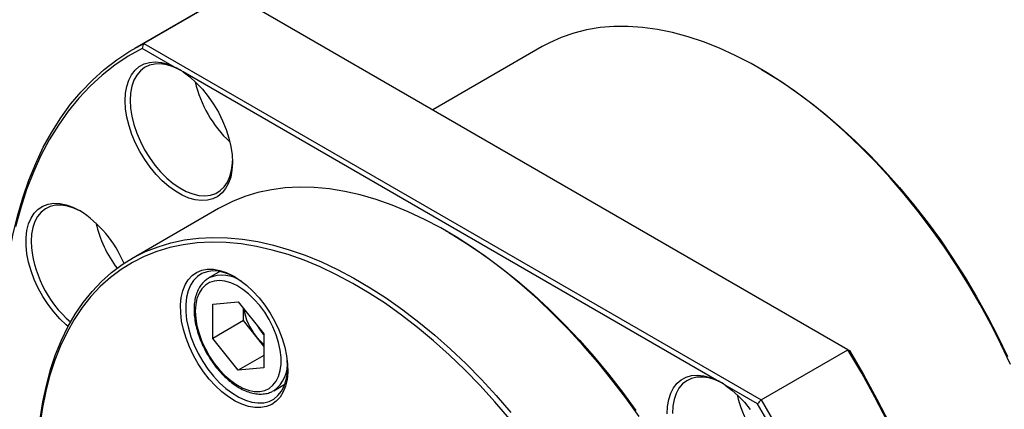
# Model space of a CAD drawing. Header units: millimetres. Extents: x 0 to 877, y 0 to 620.
# Tile 6 of 8: x 666 to 802, y 485 to 538. Entities that reach past the tile are written whole.
import ezdxf

# ---------------------------------------------------------------- set-up
doc = ezdxf.new("R2010")
doc.units = ezdxf.units.MM
doc.layers.add('OUTLINE', color=7, linetype='CONTINUOUS')

msp = doc.modelspace()

# ---------------------------------------------------------------- linework, layer by layer
at = {"layer": 'OUTLINE'}
for p, q in [((693.7802, 541.3949), (681.7594, 534.4554)), ((695.0683, 542.0962), (683.0475, 535.1567)), ((780.4849, 492.7862), (695.0683, 542.0962)), ((687.314, 531.8773), (682.8347, 534.4631)), ((683.0475, 535.1567), (768.4641, 485.8468)), ((738.1847, 534.6983), (723.0339, 525.952)), ((768.5426, 531.5197), (768.1891, 531.7239)), ((762.314, 488.5807), (688.4905, 531.1981)), ((693.4098, 512.3144), (681.389, 505.3749)), ((725.268, 508.9871), (724.9145, 509.1912)), ((693.5959, 503.6064), (692.0527, 502.7155)), ((692.5925, 499.0743), (696.128, 499.3905)), ((692.5925, 494.36), (692.5925, 499.0743)), ((696.128, 499.3905), (699.6636, 494.9923)), ((696.8351, 496.8092), (696.8351, 498.5108)), ((696.8351, 496.8092), (692.5925, 494.36)), ((698.6029, 494.6102), (696.8351, 496.8092)), ((699.6636, 493.2907), (698.6029, 494.6102)), ((699.6636, 494.9923), (699.6636, 490.278)), ((696.128, 489.9619), (692.5925, 494.36)), ((699.6636, 492.0029), (696.128, 489.9619)), ((768.4641, 485.8468), (780.4849, 492.7862)), ((699.6636, 490.278), (696.128, 489.9619)), ((701.0519, 487.1266), (702.5952, 488.0175)), ((767.9698, 485.3156), (763.4905, 487.9015)), ((701.0519, 487.1266), (700.9117, 487.0506))]:
    msp.add_line(p, q, dxfattribs=at)
at = {"layer": 'OUTLINE', "flags": 128}
for points in [[(802.9534, 490.7344), (801.6448, 493.536), (800.246, 496.3086), (798.7607, 499.0446), (797.193, 501.7366), (795.547, 504.3774), (793.8273, 506.9599), (792.0385, 509.477), (790.1854, 511.922), (788.2729, 514.2884), (786.3063, 516.5697), (784.2908, 518.7598), (782.2319, 520.8528), (780.1351, 522.843), (778.0061, 524.7251), (775.8506, 526.494), (773.6745, 528.145), (771.4835, 529.6735), (769.2836, 531.0755), (767.0808, 532.3472), (764.8809, 533.4851), (762.69, 534.4862), (760.5138, 535.3478), (758.3583, 536.0676), (756.2293, 536.6436), (754.1325, 537.0742), (752.0736, 537.3584), (750.0581, 537.4953), (748.0915, 537.4846), (746.1791, 537.3263), (744.3259, 537.0209), (742.5371, 536.5691), (740.8174, 535.9721), (739.1715, 535.2317), (738.1847, 534.6983)], [(663.5304, 494.1651), (663.5876, 497.2109), (663.7589, 500.1851), (664.0441, 503.0823), (664.4426, 505.8972), (664.9538, 508.6245), (665.5766, 511.2592), (666.31, 513.7966), (667.1525, 516.232), (668.1027, 518.5609), (669.1588, 520.7789), (670.3188, 522.8821), (671.5807, 524.8666), (672.942, 526.7288), (674.4004, 528.4651), (675.9531, 530.0725), (677.5972, 531.5479), (679.3298, 532.8887), (681.1477, 534.0924), (683.0475, 535.1567)], [(682.8347, 534.4631), (680.9053, 533.3699), (679.0617, 532.1316), (677.3074, 530.7506), (675.6457, 529.2294), (674.0799, 527.5711), (672.6129, 525.7789), (671.2477, 523.8562), (669.9867, 521.8066), (668.8326, 519.6342), (667.7874, 517.3432), (666.8532, 514.9378), (666.0318, 512.4229), (665.3248, 509.8032)], [(688.4905, 531.1981), (689.4086, 530.5167), (690.3032, 529.7179), (691.1603, 528.8142), (691.9666, 527.8196), (692.7095, 526.7496), (693.3774, 525.6211), (693.9599, 524.4514), (694.4478, 523.259), (694.8336, 522.0624), (695.1113, 520.8803), (695.2765, 519.7312), (695.3266, 518.6329), (695.2609, 517.6025), (695.0804, 516.6563), (694.7879, 515.8089), (694.3879, 515.0735), (693.8868, 514.4617), (693.2923, 513.983), (692.6137, 513.6448), (691.8616, 513.4524), (691.0477, 513.4089), (690.1847, 513.5148), (689.2861, 513.7686), (688.366, 514.1663), (687.4385, 514.7017), (686.5184, 515.3664), (685.6198, 516.1501), (684.7568, 517.0405), (683.9429, 518.0237), (683.1908, 519.0845), (682.5122, 520.2062), (681.9177, 521.3713), (681.4166, 522.5618), (681.0166, 523.7589), (680.7241, 524.944), (680.5436, 526.0987), (680.4779, 527.2048), (680.528, 528.2453), (680.6932, 529.2037), (680.9709, 530.0652), (681.3567, 530.8164), (681.8446, 531.4454), (682.4271, 531.9425), (683.095, 532.3), (683.8379, 532.5122), (684.6442, 532.5759), (685.5013, 532.49), (686.3959, 532.2559), (687.314, 531.8773)], [(688.257, 531.3598), (688.0292, 531.4871), (687.1273, 531.9073), (686.2439, 532.1844), (685.3936, 532.3139), (684.5902, 532.2937), (683.8471, 532.1241), (683.1763, 531.8079), (682.589, 531.3503), (682.0947, 530.7587), (681.7015, 530.043), (681.416, 529.2148), (681.2428, 528.2877), (681.1847, 527.2771)], [(768.5426, 531.5197), (770.7377, 530.1859), (772.9336, 528.7187), (775.1174, 527.126), (777.2832, 525.4122), (779.425, 523.582), (781.537, 521.6403), (783.6133, 519.5926), (785.6483, 517.4445), (787.6364, 515.2017), (789.5722, 512.8705), (791.4503, 510.4573), (793.2656, 507.9687), (795.0131, 505.4115), (796.688, 502.7926), (798.2858, 500.1194), (799.802, 497.399), (801.2325, 494.6391), (802.5734, 491.847)], [(681.1847, 527.2771), (681.2428, 526.1994), (681.416, 525.0724), (681.7015, 523.9146), (682.0947, 522.7449), (682.589, 521.5826), (683.1763, 520.4468), (683.8471, 519.3562), (684.5902, 518.3286), (685.3936, 517.3808), (686.2439, 516.5286), (687.1273, 515.7858), (688.0292, 515.1647), (688.9348, 514.6754), (689.8293, 514.326), (690.6979, 514.1223), (691.5264, 514.0675), (692.3013, 514.1626), (693.0097, 514.406), (693.64, 514.7937), (694.182, 515.3194), (694.6266, 515.9744), (694.9666, 516.748), (695.1965, 517.6274), (695.3123, 518.5982), (695.3247, 518.9126)], [(751.5764, 483.5627), (749.7348, 486.1327), (747.8296, 488.6299), (745.8654, 491.0478), (743.8475, 493.3803), (741.781, 495.6213), (739.6712, 497.7651), (737.5234, 499.8061), (735.3433, 501.7393), (733.1364, 503.5595), (730.9084, 505.2621), (728.6649, 506.8428), (726.4118, 508.2975), (724.1549, 509.6224), (721.8999, 510.8141), (719.6526, 511.8697), (717.4188, 512.7864), (715.2042, 513.5617), (713.0145, 514.1939), (710.8554, 514.6811), (708.7323, 515.0222), (706.6507, 515.2163), (704.616, 515.2629), (702.6334, 515.1619), (700.708, 514.9135), (698.8447, 514.5183), (697.0483, 513.9775), (695.3234, 513.2923), (693.6744, 512.4646), (693.4098, 512.3144)], [(672.5877, 496.0034), (672.3299, 496.223), (671.4431, 497.0676), (670.5995, 498.0131), (669.8122, 499.0445), (669.0938, 500.1455), (668.4555, 501.2988), (667.9075, 502.4863), (667.4583, 503.6891), (667.1151, 504.8883), (666.8832, 506.0651), (666.7663, 507.2007), (666.7663, 508.2774), (666.8832, 509.2781), (667.1151, 510.1872), (667.4583, 510.9901), (667.9075, 511.6743), (668.4555, 512.229), (669.0938, 512.6454), (669.8122, 512.917), (670.5995, 513.0394), (671.4431, 513.0108), (672.3299, 512.8316), (673.2457, 512.5046), (674.1763, 512.0351)], [(674.3564, 511.9286), (674.3032, 511.9575), (673.4013, 512.3777), (672.5179, 512.6548), (671.6676, 512.7844), (670.8643, 512.7642), (670.1211, 512.5946), (669.4504, 512.2783), (668.863, 511.8207), (668.3687, 511.2291), (667.9756, 510.5134), (667.69, 509.6852), (667.5168, 508.7582), (667.4588, 507.7475)], [(668.3387, 476.5307), (668.3641, 478.2534), (668.4975, 480.7782), (668.7448, 483.2261), (669.1054, 485.5908), (669.5784, 487.8662), (670.1626, 490.0465), (670.8564, 492.1261), (671.6581, 494.0996), (672.5657, 495.962), (673.5767, 497.7086), (674.6887, 499.3347), (675.8987, 500.8363), (677.2037, 502.2095), (678.6002, 503.4508), (680.0848, 504.5569), (681.6536, 505.5251), (683.3026, 506.3528), (685.0275, 507.038), (686.8239, 507.5789), (688.6872, 507.974), (690.6126, 508.2224)], [(690.6126, 508.2224), (692.5952, 508.3234), (694.6299, 508.2768), (696.7115, 508.0827), (698.8345, 507.7416), (700.9937, 507.2544), (703.1834, 506.6223), (705.3979, 505.8469), (707.6318, 504.9302), (709.8791, 503.8747), (712.1341, 502.6829), (714.391, 501.358), (716.6441, 499.9033), (718.8876, 498.3226), (721.1156, 496.62), (723.3225, 494.7998), (725.5026, 492.8667), (727.6504, 490.8256), (729.7602, 488.6818), (731.8267, 486.4408), (733.8446, 484.1084)], [(725.268, 508.9871), (725.8252, 508.6612), (728.0809, 507.2592), (730.3292, 505.7286), (732.5643, 504.0733), (734.7803, 502.2978), (736.9715, 500.4065), (739.1321, 498.4045), (741.2566, 496.297), (743.3393, 494.0895), (745.3748, 491.7877), (747.3579, 489.3976), (749.2833, 486.9255), (751.1461, 484.3778)], [(690.4358, 507.5627), (688.5104, 507.3136), (686.6476, 506.9167), (684.8524, 506.3728), (683.1294, 505.6835), (681.4831, 504.8504), (679.9178, 503.8759), (678.4376, 502.7624), (677.0463, 501.5129), (675.7476, 500.1305), (674.5449, 498.6189), (673.4413, 496.9821), (672.4397, 495.2244), (671.5427, 493.3502), (670.7526, 491.3645), (670.0715, 489.2725), (669.5012, 487.0796), (669.0432, 484.7916), (668.6986, 482.4144)], [(733.6453, 483.2556), (731.6354, 485.6023), (729.5756, 487.8577), (727.4713, 490.0159), (725.328, 492.0714), (723.1514, 494.0186), (720.9471, 495.8526), (718.7208, 497.5686), (716.4784, 499.1621), (714.2257, 500.6289), (711.9685, 501.9652), (709.7129, 503.1675), (707.4646, 504.2327), (705.2295, 505.158), (703.0135, 505.941), (700.8223, 506.5797), (698.6616, 507.0723), (696.5372, 507.4176), (694.4545, 507.6147), (692.4189, 507.6631), (690.4358, 507.5627)], [(691.85, 503.9177), (692.6852, 503.9143), (693.5657, 503.7601), (694.4777, 503.4574), (695.4069, 503.0111), (696.3384, 502.4283), (697.2578, 501.718), (698.1504, 500.8915), (699.0021, 499.9619), (699.7997, 498.9437), (700.5304, 497.8531), (701.1827, 496.7072), (701.7465, 495.5242), (702.2127, 494.3226), (702.574, 493.1215), (702.8247, 491.9397), (702.9609, 490.7959), (702.9805, 489.7082), (702.883, 488.6936), (702.6701, 487.7683), (702.3451, 486.9468), (701.9131, 486.242), (701.381, 485.665), (700.7571, 485.2251), (700.0513, 484.929), (699.2747, 484.7815), (698.4395, 484.7849), (697.559, 484.9391), (696.647, 485.2418), (695.7178, 485.688), (694.7863, 486.2709), (693.8669, 486.9812), (692.9743, 487.8077), (692.1225, 488.7373), (691.325, 489.7555), (690.5943, 490.8461), (689.9419, 491.992), (689.3782, 493.175), (688.912, 494.3766), (688.5507, 495.5777), (688.3, 496.7595), (688.1638, 497.9033), (688.1442, 498.991), (688.2417, 500.0055), (688.4546, 500.9309), (688.7796, 501.7524), (689.2116, 502.4572), (689.7437, 503.0341), (690.3676, 503.4741), (691.0734, 503.7702), (691.85, 503.9177)], [(695.7425, 502.8168), (695.1617, 503.1079), (694.2689, 503.4453), (693.403, 503.6367), (692.5785, 503.679), (691.8087, 503.5715), (691.1064, 503.3158), (690.483, 502.9164), (689.9488, 502.3795), (689.5127, 501.7142), (689.1816, 500.9313), (688.9612, 500.0437), (688.8549, 499.066), (688.8646, 498.0141), (688.9901, 496.9054), (689.2293, 495.7582), (689.5782, 494.5911), (690.0313, 493.4234), (690.5809, 492.2743), (691.2182, 491.1626), (691.9326, 490.1066), (692.7124, 489.1236), (693.5448, 488.2298), (694.4162, 487.4398), (695.3122, 486.7666), (696.218, 486.2213), (697.119, 485.8128), (698.0001, 485.5478), (698.8471, 485.4307), (699.6459, 485.4634), (700.3835, 485.6454), (701.0477, 485.9737), (701.6276, 486.4428), (702.1138, 487.0451), (702.4982, 487.7707), (702.7745, 488.6076), (702.9382, 489.5422), (702.9848, 490.2713)], [(690.1883, 498.1051), (690.2461, 497.1171), (690.4184, 496.0817), (690.7018, 495.0188), (691.0909, 493.9494), (691.578, 492.894), (692.1536, 491.8734), (692.8066, 490.9073), (693.5242, 490.0145), (694.2926, 489.2125), (695.0966, 488.5168), (695.9207, 487.9411), (696.7489, 487.4964), (697.565, 487.1914), (698.3531, 487.0322), (699.0979, 487.0217), (699.7849, 487.1602), (700.4007, 487.445), (700.9333, 487.8705), (701.3725, 488.4285), (701.7095, 489.1081), (701.9379, 489.8961), (702.0533, 490.7771), (702.0533, 491.734), (701.9379, 492.7482), (701.7095, 493.7999), (701.3725, 494.8687), (700.9333, 495.9337), (700.4007, 496.9742), (699.7849, 497.97), (699.0979, 498.9017), (698.3531, 499.7512), (697.565, 500.5018), (696.7489, 501.1391), (695.9207, 501.6506), (695.0966, 502.0263), (694.2926, 502.259), (693.5242, 502.3441), (692.8066, 502.2799), (692.1536, 502.0677), (691.578, 501.7117), (691.0909, 501.2187), (690.7018, 500.5984), (690.4184, 499.8628), (690.2461, 499.0263), (690.1883, 498.1051)], [(785.9352, 482.8846), (784.2026, 486.2258), (782.3847, 489.5284), (780.4849, 492.7862)], [(780.6978, 492.6633), (782.6271, 489.3425), (784.4707, 485.9756), (786.2251, 482.5691), (787.8867, 479.1294), (789.4526, 475.6632), (790.9195, 472.1773), (792.2848, 468.6783), (793.5457, 465.1729), (794.6999, 461.6679), (795.745, 458.1701), (796.6792, 454.6862), (797.5006, 451.223), (798.2076, 447.787), (798.7989, 444.3849), (799.2733, 441.0233), (799.6298, 437.7086), (799.8679, 434.4472), (799.9871, 431.2455), (800.002, 429.6689)], [(755.4779, 483.9083), (755.528, 484.9487), (755.6932, 485.9071), (755.9709, 486.7686), (756.3567, 487.5198), (756.8446, 488.1488), (757.4271, 488.646), (758.095, 489.0034), (758.8379, 489.2156), (759.6442, 489.2793), (760.5013, 489.1934), (761.3959, 488.9593), (762.314, 488.5807)], [(763.257, 488.0632), (763.0292, 488.1905), (762.1273, 488.6107), (761.2439, 488.8878), (760.3936, 489.0174), (759.5902, 488.9972), (758.8471, 488.8276), (758.1763, 488.5113), (757.589, 488.0537), (757.0947, 487.4621), (756.7015, 486.7464), (756.416, 485.9182), (756.2428, 484.9912), (756.1847, 483.9805)], [(763.4905, 487.9015), (764.4086, 487.2201), (765.3032, 486.4213), (766.1603, 485.5176), (766.9666, 484.523)], [(769.8992, 481.9949), (767.9698, 485.3156)], [(768.4641, 485.8468), (770.3639, 482.5889)]]:
    msp.add_lwpolyline(points, dxfattribs=at)
at = {"layer": 'OUTLINE'}
for centre, radius, start, end in [((706.1623, 533.5322), 16.416, 192.958438, 227.036181), ((665.6009, 498.5874), 15.9492, 22.60388, 57.474698), ((692.5442, 514.0602), 16.534, 193.068834, 217.231057), ((683.1344, 508.5627), 15.6968, 182.976898, 229.468772), ((693.8984, 498.4131), 4.6849, 54.986854, 112.873577), ((704.8942, 499.7279), 8.1099, 189.082698, 219.127228), ((705.9252, 500.3101), 8.3098, 209.996994, 221.103855), ((704.1881, 499.0509), 7.1354, 218.487719, 230.647182), ((698.4106, 490.8079), 4.5308, 305.659611, 6.050981), ((781.1623, 490.2357), 16.416, 192.958479, 227.036159)]:
    msp.add_arc(centre, radius, start, end, dxfattribs=at)
for points in [[(683.0475, 535.1567), (682.9765, 534.9256), (682.9055, 534.6943), (682.8347, 534.4631)], [(688.4905, 531.1981), (688.1139, 531.4514), (687.7217, 531.6778), (687.314, 531.8773)], [(780.4849, 492.7862), (780.556, 492.7452), (780.6269, 492.7042), (780.6978, 492.6633)], [(763.4905, 487.9015), (763.1139, 488.1548), (762.7217, 488.3812), (762.314, 488.5807)], [(768.4641, 485.8468), (768.2994, 485.6697), (768.1347, 485.4926), (767.9698, 485.3156)]]:
    msp.add_open_spline(points, degree=3, dxfattribs=at)
for points, knots in [([(692.0852, 502.7244), (691.911, 502.6177), (691.5368, 502.3886), (691.0614, 501.8903), (690.6491, 501.2747), (690.3341, 500.5561), (690.1202, 499.7453), (690.0242, 498.9973), (690.0156, 498.5164), (690.0126, 498.35)], [0, 0, 0, 0, 0.13273782, 0.2852418, 0.43877753, 0.59483643, 0.7537326, 0.91479517, 1, 1, 1, 1]), ([(690.0126, 498.35), (690.0157, 498.1787), (690.0245, 497.6843), (690.1217, 496.8309), (690.3358, 495.7927), (690.6511, 494.7409), (691.0601, 493.693), (691.5563, 492.6651), (692.1315, 491.6731), (692.7767, 490.7326), (693.4822, 489.8584), (694.2373, 489.0643), (695.0312, 488.3631), (695.8528, 487.7666), (696.6905, 487.2857), (697.5323, 486.9299), (698.3645, 486.7093), (699.173, 486.6275), (699.9344, 486.6984), (700.5114, 486.8436), (700.8029, 487.0095), (700.8846, 487.056)], [0, 0, 0, 0, 0.0297136, 0.08575833, 0.14173686, 0.19762706, 0.25343677, 0.30919178, 0.36492545, 0.42067373, 0.47646225, 0.5323294, 0.58831258, 0.64444352, 0.70073596, 0.75716066, 0.81354341, 0.86956039, 0.92478404, 0.97889897, 1, 1, 1, 1])]:
    msp.add_open_spline(points, degree=3, knots=knots, dxfattribs=at)

doc.saveas('drawing.dxf')
